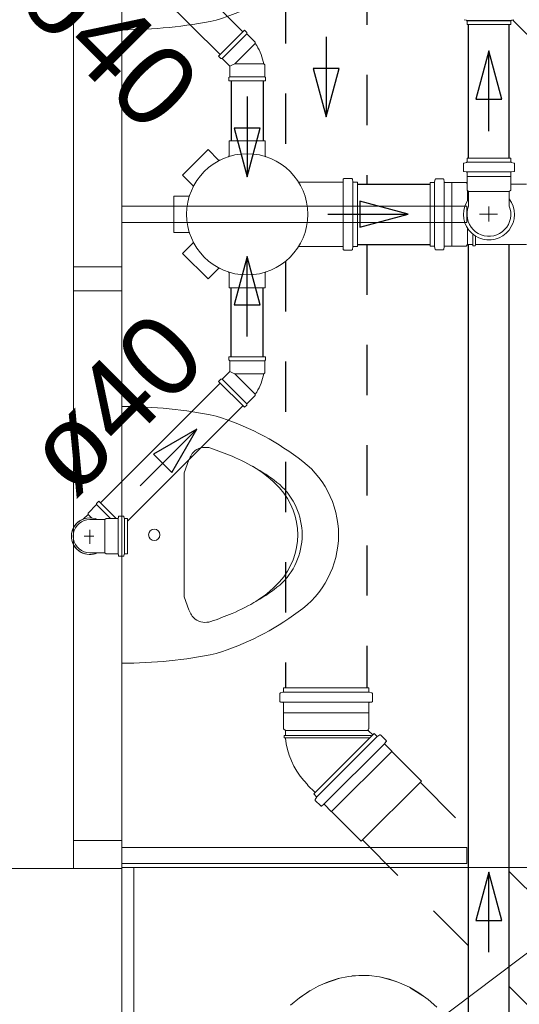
# Model space of a CAD drawing. Header units: millimetres. Extents: x 567 to 934, y -1 to 364.
# Tile 32 of 256: x 606.21 to 607.46, y 46.9 to 49.36. Entities that reach past the tile are written whole.
import ezdxf

# ---------------------------------------------------------------- set-up
doc = ezdxf.new("R2010")
doc.units = ezdxf.units.MM
doc.header["$MEASUREMENT"] = 0
doc.linetypes.add('JIS_02_1.2', pattern=[0.25, 0.125, -0.125])
doc.linetypes.add('NULL', pattern=[0])
for name, color, linetype, lineweight in [('AP-Condutos', 14, 'JIS_02_1.2', 25), ('AP-Sentido conduto', 14, 'Continuous', 30), ('CV-Condutos', 14, 'Continuous', 25), ('CV-Indicação coluna', 14, 'Continuous', 13), ('CV-Sentido conduto', 14, 'Continuous', 30), ('Simbolos', 14, 'Continuous', 20), ('Simbolos_int', 14, 'Continuous', 15), ('TQ-Condutos', 14, 'Continuous', 25), ('TQ-Sentido conduto', 14, 'Continuous', 30), ('TQ-Textos conduto', 7, 'Continuous', 9)]:
    doc.layers.add(name, color=color, linetype=linetype, lineweight=lineweight)
doc.layers.add('ARQ FINA', color=8, linetype='Continuous')
doc.layers.add('SIMBOLOS INT', color=14, linetype='Continuous')
doc.styles.add('Arial', font='arial.ttf')

msp = doc.modelspace()

# ---------------------------------------------------------------- linework, layer by layer
at = {"layer": 'AP-Condutos'}
for p, q in [((606.8732, 49.9208), (606.8732, 48.9872)), ((607.0764, 49.7176), (607.0764, 48.9455)), ((607.0764, 48.7945), (607.0764, 47.6894)), ((606.8732, 48.7528), (606.8732, 47.6894)), ((607.2091, 47.4542), (607.3298, 47.3335)), ((607.0654, 47.3105), (607.3298, 47.0462)), ((607.4312, 47.2321), (608.2907, 46.3726)), ((607.4312, 46.9448), (608.147, 46.229))]:
    msp.add_line(p, q, dxfattribs=at)
at = {"layer": 'AP-Sentido conduto'}
for p, q in [((607.0071, 49.2335), (606.9424, 49.2335)), ((606.9424, 49.2335), (606.9748, 49.1127)), ((606.9748, 49.1127), (607.0071, 49.2335))]:
    msp.add_line(p, q, dxfattribs=at)
msp.add_lwpolyline([(606.9748, 49.3127), (606.9748, 49.1127)], dxfattribs=at)
at = {"layer": 'ARQ FINA', "lineweight": 5}
for p, q in [((606.3456, 47.239), (606.3456, 50.179)), ((606.4656, 50.109), (606.4656, 48.739)), ((607.3256, 48.89), (606.4656, 48.89)), ((607.3256, 48.85), (607.3256, 48.89)), ((606.4656, 48.85), (607.3256, 48.85)), ((606.4656, 48.739), (606.3456, 48.739)), ((606.4656, 48.679), (606.4656, 48.739)), ((606.3456, 48.679), (606.4656, 48.679)), ((606.4656, 48.679), (606.4656, 47.309)), ((606.6328, 48.2578), (606.6214, 48.2257)), ((606.6214, 48.2257), (606.6213, 47.9167)), ((606.6328, 47.8843), (606.6213, 47.9167)), ((606.3456, 47.309), (606.4656, 47.309)), ((606.4656, 47.309), (606.4656, 47.239)), ((607.3256, 47.292), (606.4656, 47.292)), ((607.3256, 47.252), (607.3256, 47.292)), ((606.4656, 47.252), (607.3256, 47.252)), ((606.1856, 47.239), (606.3456, 47.239)), ((606.4656, 47.239), (606.3456, 47.239)), ((606.4956, 47.242), (606.4656, 47.242)), ((606.4656, 42.909), (606.4656, 47.239)), ((606.4956, 42.909), (606.4956, 47.242)), ((606.4956, 47.242), (607.5656, 47.242))]:
    msp.add_line(p, q, dxfattribs=at)
for points in [[(607.2504, 46.8938), (607.2287, 46.9127), (607.2059, 46.9292), (607.1821, 46.9432), (607.1578, 46.9546), (607.1328, 46.9633), (607.1074, 46.9692), (607.0818, 46.9724), (607.056, 46.9727), (607.0303, 46.9703), (607.0049, 46.9651), (606.9798, 46.9571), (606.9552, 46.9464), (606.9314, 46.9331), (606.9083, 46.9171), (606.8862, 46.8988)], [(606.9703, 46.9531), (607.0061, 46.9653)], [(607.0391, 46.9714), (607.0656, 46.9729)], [(607.0656, 46.9729), (607.0789, 46.9726)], [(607.1123, 46.9683), (607.1496, 46.9576)], [(606.9077, 46.9161), (606.9351, 46.9349)], [(607.1851, 46.9413), (607.1864, 46.9406), (607.2158, 46.9219)]]:
    msp.add_lwpolyline(points, dxfattribs=at)
msp.add_circle((606.5464, 48.071), 0.0141, dxfattribs=at)
for centre, radius, start, end in [((606.4979, 50.0046), 0.6814, 287.2841, 306.7159), ((606.4654, 50.4976), 1.1676, 270.0101, 281.6113), ((606.4654, 47.2235), 1.1676, 78.3887, 89.9899), ((606.4979, 47.7165), 0.6814, 53.2841, 72.7159), ((606.6866, 48.2397), 0.0567, 132.5851, 161.4149), ((606.6743, 48.241), 0.0482, 74.215, 122.8288), ((606.3821, 47.4151), 0.9241, 67.1755, 70.7093), ((606.5465, 47.8056), 0.5004, 51.3554, 67.1755), ((606.7723, 48.071), 0.2334, 304.7713, 55.2287), ((606.649, 47.996), 0.2842, 42.5024, 59.9006), ((606.7308, 48.071), 0.1732, 317.4976, 42.5024), ((606.7465, 48.071), 0.1685, 311.8999, 48.1001), ((606.5465, 48.3365), 0.5004, 292.8245, 308.6446), ((606.6497, 48.1454), 0.2833, 299.8172, 317.4976), ((606.6866, 47.9024), 0.0567, 198.5851, 227.4149), ((606.6743, 47.9011), 0.0482, 237.1712, 285.785), ((606.3821, 48.727), 0.9241, 289.2907, 292.8245), ((606.4979, 48.4256), 0.6814, 287.2841, 306.7159), ((606.4654, 48.9186), 1.1676, 270.0101, 281.6113)]:
    msp.add_arc(centre, radius, start, end, dxfattribs=at)
at = {"layer": 'CV-Condutos'}
for p, q in [((607.3298, 49.01), (607.3298, 49.343)), ((607.4312, 49.01), (607.4312, 49.343)), ((607.3298, 45.5308), (607.3298, 48.7945)), ((607.4312, 45.5308), (607.4312, 48.7945))]:
    msp.add_line(p, q, dxfattribs=at)
at = {"layer": 'CV-Indicação coluna'}
msp.add_line((607.6854, 47.1874), (606.345, 46.1764), dxfattribs=at)
at = {"layer": 'CV-Sentido conduto'}
for p, q in [((607.3805, 49.2776), (607.3481, 49.1569)), ((607.4128, 49.1569), (607.3805, 49.2776)), ((607.3481, 49.1569), (607.4128, 49.1569)), ((607.3805, 47.2304), (607.3481, 47.1097)), ((607.4128, 47.1097), (607.3805, 47.2304)), ((607.3481, 47.1097), (607.4128, 47.1097))]:
    msp.add_line(p, q, dxfattribs=at)
for points in [[(607.3805, 49.0776), (607.3805, 49.2776)], [(607.3805, 47.0304), (607.3805, 47.2304)]]:
    msp.add_lwpolyline(points, dxfattribs=at)
at = {"layer": 'Simbolos'}
for p, q in [((607.3184, 49.3552), (607.3243, 49.3536)), ((607.3258, 49.343), (607.3258, 49.3517)), ((607.3258, 49.343), (607.4352, 49.343)), ((607.4352, 49.343), (607.4352, 49.3517)), ((607.4426, 49.3552), (607.4367, 49.3536)), ((606.7069, 49.2643), (606.7713, 49.3288)), ((606.7713, 49.3288), (606.777, 49.3231)), ((606.777, 49.3231), (606.777, 49.3203)), ((606.777, 49.3203), (606.7982, 49.2991)), ((606.7982, 49.2991), (606.7982, 49.2957)), ((606.7069, 49.2643), (606.7125, 49.2586)), ((606.7125, 49.2586), (606.7153, 49.2586)), ((606.7153, 49.2586), (606.7344, 49.2396)), ((606.7344, 49.2127), (606.7344, 49.2396)), ((606.8216, 49.2426), (606.8192, 49.245)), ((606.8216, 49.2127), (606.8216, 49.2426)), ((606.7324, 49.2107), (606.7344, 49.2127)), ((606.7324, 49.2027), (606.7324, 49.2107)), ((606.8236, 49.2107), (606.8216, 49.2127)), ((606.8236, 49.2027), (606.8236, 49.2107)), ((606.7324, 49.2027), (606.8236, 49.2027)), ((606.733, 49.053), (606.823, 49.053)), ((606.733, 49.0164), (606.733, 49.053)), ((606.823, 49.0164), (606.823, 49.053)), ((606.6168, 48.9676), (606.6804, 49.0313)), ((606.6168, 48.9676), (606.6804, 49.0313)), ((606.7063, 49.0053), (606.6804, 49.0313)), ((606.7063, 49.0053), (606.6804, 49.0313)), ((607.3169, 48.9959), (607.3169, 48.9783)), ((607.3184, 48.9978), (607.3243, 48.9994)), ((607.3258, 49.01), (607.4352, 49.01)), ((607.3258, 49.01), (607.3258, 49.0013)), ((607.4352, 49.01), (607.4352, 49.0013)), ((607.4426, 48.9978), (607.4367, 48.9994)), ((607.4441, 48.9959), (607.4441, 48.9783)), ((606.6427, 48.9417), (606.6168, 48.9676)), ((606.6427, 48.9417), (606.6168, 48.9676)), ((607.3187, 48.9764), (607.324, 48.9759)), ((607.3258, 48.9739), (607.3258, 48.9645)), ((607.3258, 48.9645), (607.3262, 48.9641)), ((607.4352, 48.9645), (607.4348, 48.9641)), ((607.4352, 48.9739), (607.4352, 48.9645)), ((607.4423, 48.9764), (607.437, 48.9759)), ((607.015, 48.95), (606.9077, 48.95)), ((607.0175, 48.9572), (607.017, 48.9519)), ((607.0385, 48.959), (607.0195, 48.959)), ((607.0405, 48.9572), (607.041, 48.9519)), ((607.053, 48.95), (607.043, 48.95)), ((607.053, 48.95), (607.053, 48.79)), ((607.2341, 48.7904), (607.2341, 48.9496)), ((607.2341, 48.9496), (607.2432, 48.9496)), ((607.2451, 48.9511), (607.2467, 48.9572)), ((607.2487, 48.9586), (607.2662, 48.9586)), ((607.2686, 48.9515), (607.2681, 48.9568)), ((607.2706, 48.9496), (607.2876, 48.9496)), ((607.2876, 48.9496), (607.2881, 48.9491)), ((607.2881, 48.9491), (607.3236, 48.9491)), ((607.3236, 48.9491), (607.3262, 48.9465)), ((607.3262, 48.9641), (607.3262, 48.9305)), ((607.4348, 48.9641), (607.4348, 48.9305)), ((607.4348, 48.9455), (607.4737, 48.9455)), ((607.3262, 48.9305), (607.3298, 48.9269)), ((607.3298, 48.9269), (607.3298, 48.8906)), ((607.4348, 48.9305), (607.4312, 48.9269)), ((607.4312, 48.9269), (607.4312, 48.8906)), ((606.6317, 48.915), (606.595, 48.915)), ((606.595, 48.825), (606.595, 48.915)), ((606.595, 48.825), (606.595, 48.915)), ((606.6317, 48.915), (606.595, 48.915)), ((606.6317, 48.825), (606.595, 48.825)), ((606.6317, 48.825), (606.595, 48.825)), ((606.6427, 48.7984), (606.6168, 48.7725)), ((606.6427, 48.7984), (606.6168, 48.7725)), ((607.3236, 48.7909), (607.3272, 48.7945)), ((607.3272, 48.7945), (607.3404, 48.7945)), ((607.3404, 48.7941), (607.3406, 48.7911)), ((607.3468, 48.7941), (607.3465, 48.7911)), ((607.3468, 48.7945), (607.4737, 48.7945)), ((606.6804, 48.7088), (606.6168, 48.7725)), ((606.6804, 48.7088), (606.6168, 48.7725)), ((607.015, 48.79), (606.9077, 48.79)), ((607.0175, 48.7829), (607.017, 48.7882)), ((607.0385, 48.781), (607.0195, 48.781)), ((607.0405, 48.7829), (607.041, 48.7882)), ((607.053, 48.79), (607.043, 48.79)), ((607.2341, 48.7904), (607.2432, 48.7904)), ((607.2451, 48.789), (607.2467, 48.7829)), ((607.2487, 48.7814), (607.2662, 48.7814)), ((607.2686, 48.7886), (607.2681, 48.7833)), ((607.2706, 48.7904), (607.2876, 48.7904)), ((607.2876, 48.7904), (607.2881, 48.7909)), ((607.2881, 48.7909), (607.3236, 48.7909)), ((607.3406, 48.7911), (607.3465, 48.7911)), ((606.7063, 48.7348), (606.6804, 48.7088)), ((606.7063, 48.7348), (606.6804, 48.7088)), ((606.733, 48.7237), (606.733, 48.687)), ((606.733, 48.7237), (606.733, 48.687)), ((606.823, 48.7237), (606.823, 48.687)), ((606.823, 48.7237), (606.823, 48.687)), ((606.823, 48.687), (606.733, 48.687)), ((606.823, 48.687), (606.733, 48.687)), ((606.7324, 48.5151), (606.8236, 48.5151)), ((606.7324, 48.5151), (606.7324, 48.5071)), ((606.7324, 48.5071), (606.7344, 48.5051)), ((606.7344, 48.5051), (606.7344, 48.4781)), ((606.8236, 48.5071), (606.8216, 48.5051)), ((606.8216, 48.5051), (606.8216, 48.4751)), ((606.8236, 48.5151), (606.8236, 48.5071)), ((606.7153, 48.4591), (606.7344, 48.4781)), ((606.8216, 48.4751), (606.8192, 48.4727)), ((606.7069, 48.4534), (606.7125, 48.4591)), ((606.7069, 48.4534), (606.7713, 48.3889)), ((606.7125, 48.4591), (606.7153, 48.4591)), ((606.777, 48.3974), (606.7982, 48.4186)), ((606.7982, 48.4186), (606.7982, 48.422)), ((606.7713, 48.3889), (606.777, 48.3946)), ((606.777, 48.3946), (606.777, 48.3974)), ((606.4085, 48.1551), (606.4029, 48.1494)), ((606.4085, 48.1551), (606.4518, 48.1118)), ((606.4029, 48.1466), (606.3817, 48.1254)), ((606.4029, 48.1494), (606.4029, 48.1466)), ((606.3703, 48.1107), (606.3817, 48.122)), ((606.3817, 48.1254), (606.3817, 48.122)), ((606.3856, 48.1089), (606.4051, 48.1089)), ((606.4051, 48.1089), (606.4237, 48.1089)), ((606.4266, 48.1118), (606.4237, 48.1089)), ((606.455, 48.1118), (606.4266, 48.1118)), ((606.4572, 48.116), (606.457, 48.1136)), ((606.4687, 48.1178), (606.4592, 48.1178)), ((606.4707, 48.1163), (606.4715, 48.1133)), ((606.4796, 48.1118), (606.4734, 48.1118)), ((606.4796, 48.1118), (606.4796, 48.0236)), ((606.3856, 48.0265), (606.4051, 48.0265)), ((606.4051, 48.0265), (606.4237, 48.0265)), ((606.4266, 48.0236), (606.4237, 48.0265)), ((606.455, 48.0236), (606.4266, 48.0236)), ((606.4572, 48.0194), (606.457, 48.0218)), ((606.4687, 48.0176), (606.4592, 48.0176)), ((606.4707, 48.0191), (606.4715, 48.0221)), ((606.4796, 48.0236), (606.4734, 48.0236)), ((606.8683, 47.6894), (606.8683, 47.6806)), ((606.8683, 47.6894), (607.0813, 47.6894)), ((607.0813, 47.6894), (607.0813, 47.6806)), ((606.8595, 47.6751), (606.8595, 47.6562)), ((606.861, 47.6771), (606.8668, 47.6786)), ((607.0886, 47.6771), (607.0828, 47.6786)), ((607.0901, 47.6751), (607.0901, 47.6562)), ((606.8613, 47.6542), (606.8665, 47.6538)), ((606.8683, 47.6518), (606.8683, 47.6276)), ((607.0813, 47.6518), (607.0813, 47.6276)), ((607.0883, 47.6542), (607.0831, 47.6538)), ((606.8683, 47.6276), (606.8688, 47.6271)), ((606.8688, 47.6271), (606.8688, 47.5876)), ((607.0813, 47.6276), (607.0808, 47.6271)), ((607.0808, 47.6271), (607.0808, 47.5876)), ((606.8688, 47.5876), (606.8732, 47.5832)), ((606.8732, 47.5708), (606.8702, 47.5706)), ((606.8702, 47.5706), (606.8702, 47.5647)), ((606.8732, 47.5832), (606.8732, 47.5708)), ((606.8732, 47.5708), (606.9748, 47.5708)), ((606.9439, 47.4251), (607.0945, 47.5757)), ((607.0808, 47.5876), (607.0804, 47.5872)), ((607.0804, 47.5829), (607.091, 47.5723)), ((607.0945, 47.5757), (607.1008, 47.5695)), ((607.1084, 47.5722), (607.1032, 47.5691)), ((607.1108, 47.5718), (607.1242, 47.5585)), ((606.8732, 47.5644), (606.8702, 47.5647)), ((607.1243, 47.5558), (607.121, 47.5518)), ((607.1211, 47.5491), (607.1382, 47.532)), ((607.1382, 47.532), (607.1382, 47.5313)), ((607.1382, 47.5313), (607.2122, 47.4573)), ((606.9287, 47.4473), (606.9473, 47.4286)), ((606.9439, 47.4251), (606.9502, 47.4188)), ((606.9475, 47.4112), (606.9505, 47.4164)), ((606.9478, 47.4088), (606.9612, 47.3954)), ((606.9639, 47.3953), (606.9678, 47.3986)), ((606.9705, 47.3985), (606.9876, 47.3814)), ((606.9876, 47.3814), (606.9883, 47.3814)), ((606.9883, 47.3814), (607.0623, 47.3074))]:
    msp.add_line(p, q, dxfattribs=at)
for points in [[(607.3258, 49.3517), (607.3258, 49.3519), (607.3257, 49.3522), (607.3256, 49.3525), (607.3254, 49.3528), (607.3253, 49.353), (607.3251, 49.3532), (607.3248, 49.3534), (607.3246, 49.3535), (607.3243, 49.3536)], [(607.4367, 49.3536), (607.4364, 49.3535), (607.4361, 49.3534), (607.4359, 49.3532), (607.4357, 49.353), (607.4355, 49.3528), (607.4354, 49.3525), (607.4353, 49.3522), (607.4352, 49.3519), (607.4352, 49.3517)], [(606.8192, 49.245), (606.8181, 49.2511), (606.8166, 49.2571), (606.8149, 49.263), (606.8129, 49.2688), (606.8105, 49.2744), (606.8079, 49.28), (606.8049, 49.2854), (606.8017, 49.2906), (606.7982, 49.2957)], [(606.7309, 49.0135), (606.7313, 49.0137), (606.7317, 49.0139), (606.732, 49.0141), (606.7323, 49.0144), (606.7325, 49.0148), (606.7327, 49.0151), (606.7329, 49.0155), (606.733, 49.0159), (606.733, 49.0164)], [(606.823, 49.0164), (606.823, 49.0159), (606.8231, 49.0155), (606.8232, 49.0151), (606.8234, 49.0148), (606.8237, 49.0144), (606.824, 49.0141), (606.8243, 49.0139), (606.8247, 49.0137), (606.8251, 49.0135)], [(606.7064, 49.0053), (606.7067, 49.0051), (606.707, 49.0048), (606.7074, 49.0047), (606.7078, 49.0045), (606.7082, 49.0045), (606.7086, 49.0045), (606.709, 49.0045), (606.7094, 49.0046), (606.7098, 49.0048)], [(607.3184, 48.9978), (607.3181, 48.9977), (607.3178, 48.9976), (607.3176, 48.9974), (607.3174, 48.9972), (607.3172, 48.997), (607.3171, 48.9967), (607.317, 48.9964), (607.3169, 48.9962), (607.3169, 48.9959)], [(607.3243, 48.9994), (607.3246, 48.9995), (607.3248, 48.9996), (607.3251, 48.9998), (607.3253, 49), (607.3255, 49.0002), (607.3256, 49.0005), (607.3257, 49.0008), (607.3258, 49.001), (607.3258, 49.0013)], [(607.4352, 49.0013), (607.4352, 49.001), (607.4353, 49.0008), (607.4354, 49.0005), (607.4355, 49.0002), (607.4357, 49), (607.4359, 48.9998), (607.4361, 48.9996), (607.4364, 48.9995), (607.4367, 48.9994)], [(607.4441, 48.9959), (607.4441, 48.9962), (607.444, 48.9964), (607.4439, 48.9967), (607.4438, 48.997), (607.4436, 48.9972), (607.4434, 48.9974), (607.4431, 48.9976), (607.4429, 48.9977), (607.4426, 48.9978)], [(607.3169, 48.9783), (607.3169, 48.978), (607.317, 48.9777), (607.3171, 48.9774), (607.3173, 48.9771), (607.3175, 48.9769), (607.3178, 48.9767), (607.3181, 48.9765), (607.3184, 48.9764), (607.3187, 48.9763)], [(607.3258, 48.9739), (607.3258, 48.9742), (607.3257, 48.9745), (607.3255, 48.9748), (607.3254, 48.9751), (607.3251, 48.9754), (607.3249, 48.9756), (607.3246, 48.9757), (607.3243, 48.9758), (607.324, 48.9759)], [(607.437, 48.9759), (607.4367, 48.9758), (607.4364, 48.9757), (607.4361, 48.9756), (607.4358, 48.9754), (607.4356, 48.9751), (607.4354, 48.9748), (607.4353, 48.9745), (607.4352, 48.9742), (607.4352, 48.9739)], [(607.4423, 48.9763), (607.4426, 48.9764), (607.4429, 48.9765), (607.4432, 48.9767), (607.4434, 48.9769), (607.4437, 48.9771), (607.4438, 48.9774), (607.444, 48.9777), (607.4441, 48.978), (607.4441, 48.9783)], [(606.6432, 48.9382), (606.6434, 48.9386), (606.6435, 48.939), (606.6436, 48.9394), (606.6436, 48.9398), (606.6435, 48.9402), (606.6434, 48.9406), (606.6432, 48.941), (606.643, 48.9414), (606.6427, 48.9417)], [(606.9052, 48.9514), (606.9054, 48.9511), (606.9056, 48.9509), (606.9059, 48.9507), (606.9061, 48.9505), (606.9064, 48.9503), (606.9067, 48.9502), (606.907, 48.9501), (606.9074, 48.9501), (606.9077, 48.95)], [(607.015, 48.95), (607.0153, 48.9501), (607.0156, 48.9501), (607.0159, 48.9503), (607.0162, 48.9505), (607.0165, 48.9507), (607.0167, 48.9509), (607.0168, 48.9512), (607.0169, 48.9515), (607.017, 48.9519)], [(607.0195, 48.959), (607.0191, 48.959), (607.0188, 48.9589), (607.0185, 48.9588), (607.0182, 48.9586), (607.018, 48.9584), (607.0178, 48.9581), (607.0176, 48.9578), (607.0175, 48.9575), (607.0175, 48.9572)], [(607.0405, 48.9572), (607.0405, 48.9575), (607.0404, 48.9578), (607.0402, 48.9581), (607.04, 48.9584), (607.0398, 48.9586), (607.0395, 48.9588), (607.0392, 48.9589), (607.0389, 48.959), (607.0385, 48.959)], [(607.041, 48.9519), (607.0411, 48.9515), (607.0412, 48.9512), (607.0413, 48.9509), (607.0415, 48.9507), (607.0418, 48.9505), (607.042, 48.9503), (607.0423, 48.9501), (607.0427, 48.9501), (607.043, 48.95)], [(607.2432, 48.9496), (607.2435, 48.9497), (607.2438, 48.9497), (607.244, 48.9498), (607.2443, 48.95), (607.2445, 48.9501), (607.2447, 48.9503), (607.2449, 48.9506), (607.245, 48.9508), (607.2451, 48.9511)], [(607.2487, 48.9586), (607.2484, 48.9586), (607.2481, 48.9585), (607.2478, 48.9584), (607.2476, 48.9583), (607.2473, 48.9581), (607.2471, 48.9579), (607.247, 48.9577), (607.2468, 48.9574), (607.2467, 48.9571)], [(607.2682, 48.9568), (607.2681, 48.9571), (607.268, 48.9574), (607.2678, 48.9577), (607.2676, 48.958), (607.2674, 48.9582), (607.2671, 48.9584), (607.2668, 48.9585), (607.2665, 48.9586), (607.2662, 48.9586)], [(607.2686, 48.9515), (607.2687, 48.9511), (607.2688, 48.9508), (607.2689, 48.9505), (607.2691, 48.9503), (607.2694, 48.9501), (607.2697, 48.9499), (607.27, 48.9497), (607.2703, 48.9497), (607.2706, 48.9496)], [(606.6317, 48.915), (606.6321, 48.9151), (606.6325, 48.9151), (606.6329, 48.9153), (606.6333, 48.9155), (606.6336, 48.9157), (606.6339, 48.916), (606.6342, 48.9163), (606.6344, 48.9167), (606.6345, 48.9171)], [(607.3298, 48.8906), (607.3274, 48.883), (607.326, 48.8752), (607.3259, 48.8673), (607.3268, 48.8595), (607.3289, 48.8518), (607.3321, 48.8446), (607.3363, 48.8378), (607.3414, 48.8318), (607.3473, 48.8265), (607.3539, 48.8222), (607.3611, 48.8189), (607.3687, 48.8166), (607.3765, 48.8155), (607.3844, 48.8155), (607.3923, 48.8166), (607.3999, 48.8189), (607.407, 48.8222), (607.4137, 48.8265), (607.4196, 48.8318), (607.4247, 48.8378), (607.4289, 48.8446), (607.4321, 48.8518), (607.4342, 48.8595), (607.4351, 48.8673), (607.4349, 48.8752), (607.4336, 48.883), (607.4312, 48.8906)], [(606.6345, 48.823), (606.6344, 48.8234), (606.6342, 48.8237), (606.6339, 48.824), (606.6336, 48.8243), (606.6333, 48.8246), (606.6329, 48.8248), (606.6325, 48.8249), (606.6321, 48.825), (606.6317, 48.825)], [(606.6427, 48.7984), (606.643, 48.7987), (606.6432, 48.7991), (606.6434, 48.7994), (606.6435, 48.7998), (606.6436, 48.8002), (606.6436, 48.8007), (606.6435, 48.8011), (606.6434, 48.8015), (606.6432, 48.8019)], [(606.9077, 48.79), (606.9074, 48.79), (606.907, 48.79), (606.9067, 48.7899), (606.9064, 48.7897), (606.9061, 48.7896), (606.9059, 48.7894), (606.9056, 48.7892), (606.9054, 48.7889), (606.9052, 48.7886)], [(607.017, 48.7882), (607.0169, 48.7885), (607.0168, 48.7888), (607.0167, 48.7891), (607.0165, 48.7894), (607.0162, 48.7896), (607.0159, 48.7898), (607.0156, 48.7899), (607.0153, 48.79), (607.015, 48.79)], [(607.0175, 48.7829), (607.0175, 48.7825), (607.0176, 48.7822), (607.0178, 48.7819), (607.018, 48.7817), (607.0182, 48.7815), (607.0185, 48.7813), (607.0188, 48.7811), (607.0191, 48.7811), (607.0195, 48.781)], [(607.0385, 48.781), (607.0389, 48.7811), (607.0392, 48.7811), (607.0395, 48.7813), (607.0398, 48.7815), (607.04, 48.7817), (607.0402, 48.7819), (607.0404, 48.7822), (607.0405, 48.7825), (607.0405, 48.7829)], [(607.043, 48.79), (607.0427, 48.79), (607.0423, 48.7899), (607.042, 48.7898), (607.0418, 48.7896), (607.0415, 48.7894), (607.0413, 48.7891), (607.0412, 48.7888), (607.0411, 48.7885), (607.041, 48.7882)], [(607.2451, 48.7889), (607.245, 48.7892), (607.2449, 48.7895), (607.2447, 48.7897), (607.2445, 48.7899), (607.2443, 48.7901), (607.244, 48.7902), (607.2438, 48.7903), (607.2435, 48.7904), (607.2432, 48.7904)], [(607.2467, 48.7829), (607.2468, 48.7826), (607.247, 48.7824), (607.2471, 48.7821), (607.2473, 48.7819), (607.2476, 48.7818), (607.2478, 48.7816), (607.2481, 48.7815), (607.2484, 48.7815), (607.2487, 48.7814)], [(607.2662, 48.7814), (607.2665, 48.7815), (607.2668, 48.7815), (607.2671, 48.7817), (607.2674, 48.7819), (607.2676, 48.7821), (607.2678, 48.7823), (607.268, 48.7826), (607.2681, 48.7829), (607.2682, 48.7833)], [(607.2706, 48.7904), (607.2703, 48.7904), (607.27, 48.7903), (607.2697, 48.7902), (607.2694, 48.79), (607.2691, 48.7898), (607.2689, 48.7895), (607.2688, 48.7892), (607.2687, 48.7889), (607.2686, 48.7886)], [(606.7098, 48.7353), (606.7094, 48.7355), (606.709, 48.7356), (606.7086, 48.7356), (606.7082, 48.7356), (606.7078, 48.7355), (606.7074, 48.7354), (606.707, 48.7352), (606.7067, 48.735), (606.7064, 48.7347)], [(606.733, 48.7237), (606.733, 48.7241), (606.7329, 48.7245), (606.7327, 48.7249), (606.7325, 48.7253), (606.7323, 48.7256), (606.732, 48.7259), (606.7317, 48.7262), (606.7313, 48.7264), (606.7309, 48.7266)], [(606.8251, 48.7266), (606.8247, 48.7264), (606.8243, 48.7262), (606.824, 48.7259), (606.8237, 48.7256), (606.8234, 48.7253), (606.8232, 48.7249), (606.8231, 48.7245), (606.823, 48.7241), (606.823, 48.7237)], [(606.7982, 48.422), (606.8017, 48.4271), (606.8049, 48.4323), (606.8079, 48.4377), (606.8105, 48.4433), (606.8129, 48.449), (606.8149, 48.4548), (606.8166, 48.4607), (606.8181, 48.4666), (606.8192, 48.4727)], [(606.3856, 48.1089), (606.3785, 48.1083), (606.3715, 48.1064), (606.365, 48.1034), (606.3591, 48.0992), (606.3541, 48.0942), (606.35, 48.0883), (606.3469, 48.0818), (606.3451, 48.0749), (606.3444, 48.0677), (606.3451, 48.0606), (606.3469, 48.0536), (606.35, 48.0471), (606.3541, 48.0412), (606.3591, 48.0362), (606.365, 48.032), (606.3715, 48.029), (606.3785, 48.0272), (606.3856, 48.0265)], [(606.455, 48.1118), (606.4553, 48.1118), (606.4556, 48.1119), (606.4559, 48.112), (606.4562, 48.1122), (606.4565, 48.1124), (606.4567, 48.1127), (606.4568, 48.113), (606.4569, 48.1133), (606.457, 48.1136)], [(606.4592, 48.1178), (606.4588, 48.1178), (606.4585, 48.1177), (606.4582, 48.1176), (606.4579, 48.1174), (606.4577, 48.1172), (606.4575, 48.1169), (606.4573, 48.1166), (606.4572, 48.1163), (606.4572, 48.116)], [(606.4707, 48.1163), (606.4706, 48.1166), (606.4704, 48.1169), (606.4703, 48.1171), (606.4701, 48.1173), (606.4698, 48.1175), (606.4696, 48.1176), (606.4693, 48.1177), (606.469, 48.1178), (606.4687, 48.1178)], [(606.4715, 48.1133), (606.4716, 48.113), (606.4717, 48.1128), (606.4719, 48.1125), (606.4721, 48.1123), (606.4723, 48.1121), (606.4726, 48.112), (606.4728, 48.1119), (606.4731, 48.1118), (606.4734, 48.1118)], [(606.457, 48.0218), (606.4569, 48.0221), (606.4568, 48.0224), (606.4567, 48.0227), (606.4565, 48.023), (606.4562, 48.0232), (606.4559, 48.0234), (606.4556, 48.0235), (606.4553, 48.0236), (606.455, 48.0236)], [(606.4572, 48.0194), (606.4572, 48.0191), (606.4573, 48.0188), (606.4575, 48.0185), (606.4577, 48.0182), (606.4579, 48.018), (606.4582, 48.0178), (606.4585, 48.0177), (606.4588, 48.0176), (606.4592, 48.0176)], [(606.4687, 48.0176), (606.469, 48.0176), (606.4693, 48.0177), (606.4696, 48.0178), (606.4698, 48.0179), (606.4701, 48.0181), (606.4703, 48.0183), (606.4704, 48.0186), (606.4706, 48.0188), (606.4707, 48.0191)], [(606.4734, 48.0236), (606.4731, 48.0236), (606.4728, 48.0235), (606.4726, 48.0234), (606.4723, 48.0233), (606.4721, 48.0231), (606.4719, 48.0229), (606.4717, 48.0227), (606.4716, 48.0224), (606.4715, 48.0221)], [(606.861, 47.677), (606.8607, 47.677), (606.8604, 47.6768), (606.8602, 47.6766), (606.86, 47.6764), (606.8598, 47.6762), (606.8597, 47.676), (606.8596, 47.6757), (606.8595, 47.6754), (606.8595, 47.6751)], [(606.8668, 47.6786), (606.8671, 47.6787), (606.8673, 47.6789), (606.8676, 47.679), (606.8678, 47.6792), (606.868, 47.6795), (606.8681, 47.6797), (606.8682, 47.68), (606.8683, 47.6803), (606.8683, 47.6806)], [(607.0813, 47.6806), (607.0813, 47.6803), (607.0814, 47.68), (607.0815, 47.6797), (607.0816, 47.6795), (607.0818, 47.6792), (607.082, 47.679), (607.0822, 47.6789), (607.0825, 47.6787), (607.0828, 47.6786)], [(607.0901, 47.6751), (607.0901, 47.6754), (607.09, 47.6757), (607.0899, 47.676), (607.0898, 47.6762), (607.0896, 47.6764), (607.0894, 47.6766), (607.0891, 47.6768), (607.0889, 47.677), (607.0886, 47.677)], [(606.8595, 47.6562), (606.8595, 47.6559), (606.8596, 47.6556), (606.8597, 47.6553), (606.8599, 47.655), (606.8601, 47.6547), (606.8604, 47.6545), (606.8607, 47.6544), (606.861, 47.6543), (606.8613, 47.6542)], [(606.8683, 47.6518), (606.8683, 47.6521), (606.8682, 47.6524), (606.8681, 47.6527), (606.8679, 47.653), (606.8676, 47.6532), (606.8674, 47.6534), (606.8671, 47.6536), (606.8668, 47.6537), (606.8665, 47.6538)], [(607.0831, 47.6538), (607.0828, 47.6537), (607.0825, 47.6536), (607.0822, 47.6534), (607.0819, 47.6532), (607.0817, 47.653), (607.0815, 47.6527), (607.0814, 47.6524), (607.0813, 47.6521), (607.0813, 47.6518)], [(607.0883, 47.6542), (607.0886, 47.6543), (607.0889, 47.6544), (607.0892, 47.6545), (607.0894, 47.6547), (607.0897, 47.655), (607.0899, 47.6553), (607.09, 47.6556), (607.0901, 47.6559), (607.0901, 47.6562)], [(607.0804, 47.5872), (607.08, 47.5868), (607.0798, 47.5863), (607.0796, 47.5859), (607.0795, 47.5853), (607.0795, 47.5848), (607.0796, 47.5843), (607.0798, 47.5838), (607.08, 47.5834), (607.0804, 47.583)], [(607.1008, 47.5695), (607.101, 47.5693), (607.1012, 47.5691), (607.1015, 47.569), (607.1018, 47.5689), (607.1021, 47.5689), (607.1024, 47.5689), (607.1027, 47.5689), (607.1029, 47.569), (607.1032, 47.5691)], [(607.1108, 47.5718), (607.1106, 47.572), (607.1104, 47.5722), (607.1101, 47.5723), (607.1098, 47.5724), (607.1095, 47.5724), (607.1093, 47.5724), (607.109, 47.5724), (607.1087, 47.5723), (607.1084, 47.5722)], [(606.8732, 47.5644), (606.8753, 47.5499), (606.8785, 47.5356), (606.8828, 47.5216), (606.8881, 47.5079), (606.8944, 47.4947), (606.9017, 47.482), (606.9099, 47.4698), (606.9191, 47.4584), (606.929, 47.4476)], [(607.121, 47.5518), (607.1208, 47.5515), (607.1207, 47.5512), (607.1206, 47.5509), (607.1205, 47.5506), (607.1206, 47.5503), (607.1206, 47.55), (607.1207, 47.5496), (607.1209, 47.5494), (607.1211, 47.5491)], [(607.1243, 47.5558), (607.1245, 47.556), (607.1247, 47.5563), (607.1248, 47.5567), (607.1248, 47.557), (607.1248, 47.5573), (607.1247, 47.5576), (607.1246, 47.5579), (607.1244, 47.5582), (607.1242, 47.5585)], [(606.9505, 47.4164), (606.9506, 47.4167), (606.9507, 47.417), (606.9507, 47.4173), (606.9507, 47.4176), (606.9507, 47.4178), (606.9506, 47.4181), (606.9505, 47.4184), (606.9504, 47.4186), (606.9502, 47.4188)], [(606.9475, 47.4112), (606.9473, 47.4109), (606.9473, 47.4107), (606.9472, 47.4104), (606.9472, 47.4101), (606.9472, 47.4098), (606.9473, 47.4095), (606.9474, 47.4092), (606.9476, 47.409), (606.9478, 47.4088)], [(606.9612, 47.3954), (606.9614, 47.3952), (606.9617, 47.395), (606.962, 47.3949), (606.9623, 47.3948), (606.9626, 47.3948), (606.963, 47.3949), (606.9633, 47.395), (606.9636, 47.3951), (606.9639, 47.3953)], [(606.9705, 47.3985), (606.9703, 47.3987), (606.97, 47.3989), (606.9697, 47.399), (606.9693, 47.3991), (606.969, 47.3991), (606.9687, 47.399), (606.9684, 47.3989), (606.9681, 47.3988), (606.9678, 47.3986)]]:
    msp.add_lwpolyline(points, dxfattribs=at)
msp.add_circle((606.778, 48.87), 0.151, dxfattribs=at)
at = {"layer": 'SIMBOLOS INT'}
msp.add_line((607.3258, 49.3532), (607.4352, 49.3532), dxfattribs=at)
at = {"layer": 'Simbolos_int'}
for p, q in [((606.777, 49.3203), (606.7153, 49.2586)), ((606.7476, 49.245), (606.7982, 49.2957)), ((606.7418, 49.2426), (606.7344, 49.2396)), ((606.7476, 49.245), (606.7418, 49.2426)), ((606.8192, 49.245), (606.7476, 49.245)), ((606.7344, 49.2127), (606.8216, 49.2127)), ((607.3258, 48.9998), (607.4352, 48.9998)), ((607.3258, 48.9757), (607.4352, 48.9757)), ((607.4352, 48.9645), (607.3258, 48.9645)), ((607.0168, 48.79), (607.0168, 48.95)), ((607.0412, 48.79), (607.0412, 48.95)), ((607.2447, 48.7904), (607.2447, 48.9496)), ((607.2688, 48.7904), (607.2688, 48.9496)), ((607.2881, 48.7909), (607.2881, 48.9491)), ((607.3272, 48.9045), (607.3272, 48.9296)), ((607.4312, 48.9269), (607.3298, 48.9269)), ((607.3571, 48.87), (607.402, 48.87)), ((607.3805, 48.87), (607.3805, 48.8898)), ((607.3805, 48.8898), (607.3805, 48.8523)), ((607.3272, 48.7945), (607.3272, 48.8352)), ((607.3404, 48.7941), (607.3404, 48.8207)), ((607.3468, 48.7941), (607.3468, 48.8161)), ((606.7344, 48.5051), (606.8216, 48.5051)), ((606.7418, 48.4751), (606.7344, 48.4781)), ((606.7476, 48.4727), (606.7418, 48.4751)), ((606.777, 48.3974), (606.7153, 48.4591)), ((606.7476, 48.4727), (606.7982, 48.422)), ((606.8192, 48.4727), (606.7476, 48.4727)), ((606.4029, 48.1466), (606.4377, 48.1118)), ((606.3817, 48.122), (606.3906, 48.113)), ((606.4237, 48.0265), (606.4237, 48.1089)), ((606.4568, 48.0236), (606.4568, 48.1118)), ((606.4719, 48.0236), (606.4719, 48.1118)), ((606.3856, 48.0484), (606.3856, 48.0837)), ((606.3717, 48.0677), (606.3963, 48.0677)), ((606.8683, 47.679), (607.0813, 47.679)), ((606.8683, 47.6536), (607.0813, 47.6536)), ((606.8683, 47.6276), (607.0813, 47.6276)), ((606.8702, 47.5706), (606.9748, 47.5706)), ((606.8732, 47.5832), (607.0801, 47.5832)), ((607.091, 47.5723), (606.9473, 47.4286)), ((606.9513, 47.4178), (607.1019, 47.5684)), ((607.0868, 47.5708), (606.9748, 47.5708)), ((607.0814, 47.5706), (606.9748, 47.5706)), ((606.8702, 47.5647), (606.9748, 47.5647)), ((606.9692, 47.3998), (607.1198, 47.5504)), ((607.0834, 47.5647), (606.9748, 47.5647)), ((606.9883, 47.3814), (607.1382, 47.5313)), ((607.0623, 47.3074), (607.2122, 47.4573))]:
    msp.add_line(p, q, dxfattribs=at)
for points in [[(607.3298, 48.9084), (607.3242, 48.8996), (607.3201, 48.89), (607.3177, 48.8799), (607.3169, 48.8694), (607.3178, 48.859), (607.3205, 48.8489), (607.3247, 48.8394), (607.3305, 48.8307), (607.3376, 48.8231), (607.3459, 48.8167), (607.3551, 48.8117), (607.365, 48.8084), (607.3753, 48.8066), (607.3857, 48.8066), (607.396, 48.8084), (607.4059, 48.8117), (607.4151, 48.8167), (607.4234, 48.8231), (607.4305, 48.8307), (607.4362, 48.8394), (607.4405, 48.8489), (607.4431, 48.859), (607.4441, 48.8694), (607.4433, 48.8799), (607.4409, 48.89), (607.4368, 48.8996), (607.4312, 48.9084)], [(606.3703, 48.1107), (606.3653, 48.1085), (606.3605, 48.1058), (606.3561, 48.1025), (606.3522, 48.0987), (606.3487, 48.0945), (606.3458, 48.0899), (606.3434, 48.0849), (606.3416, 48.0798), (606.3405, 48.0744), (606.34, 48.069), (606.3402, 48.0635), (606.341, 48.0581), (606.3425, 48.0528), (606.3446, 48.0478), (606.3473, 48.043), (606.3505, 48.0386), (606.3543, 48.0346), (606.3585, 48.0311), (606.363, 48.0281), (606.368, 48.0257), (606.3731, 48.0238), (606.3785, 48.0227), (606.3839, 48.0221), (606.3894, 48.0223), (606.3948, 48.023), (606.4001, 48.0245), (606.4052, 48.0265)], [(606.4052, 48.1089), (606.3988, 48.1114), (606.3922, 48.1128), (606.3854, 48.1133), (606.3786, 48.1128), (606.372, 48.1112), (606.3657, 48.1087), (606.3598, 48.1053), (606.3545, 48.1011), (606.3499, 48.0961), (606.3461, 48.0904), (606.3431, 48.0843), (606.3412, 48.0778), (606.3401, 48.0711), (606.3401, 48.0643), (606.3412, 48.0576), (606.3431, 48.0511), (606.3461, 48.045), (606.3499, 48.0393), (606.3545, 48.0344), (606.3598, 48.0301), (606.3657, 48.0267), (606.372, 48.0242), (606.3786, 48.0226), (606.3854, 48.0221), (606.3922, 48.0226), (606.3988, 48.0241), (606.4052, 48.0265)]]:
    msp.add_lwpolyline(points, dxfattribs=at)
at = {"layer": 'TQ-Condutos'}
for p, q in [((606.4796, 49.6126), (606.7674, 49.3248)), ((606.4125, 49.5666), (606.7108, 49.2683)), ((607.4396, 49.3544), (607.6721, 49.1218)), ((606.738, 49.2027), (606.738, 49.053)), ((606.818, 49.2027), (606.818, 49.053)), ((607.053, 48.9455), (607.2341, 48.9455)), ((607.053, 48.7945), (607.2341, 48.7945)), ((606.738, 48.5151), (606.738, 48.687)), ((606.818, 48.5151), (606.818, 48.687)), ((606.4125, 48.1511), (606.7108, 48.4495)), ((606.4796, 48.1051), (606.7674, 48.3929))]:
    msp.add_line(p, q, dxfattribs=at)
at = {"layer": 'TQ-Sentido conduto'}
for p, q in [((606.8103, 49.0846), (606.7456, 49.0846)), ((606.7456, 49.0846), (606.778, 48.9638)), ((606.778, 48.9638), (606.8103, 49.0846)), ((607.1792, 48.87), (607.0585, 48.9024)), ((607.0585, 48.9024), (607.0585, 48.8377)), ((607.0585, 48.8377), (607.1792, 48.87)), ((606.778, 48.7651), (606.7456, 48.6443)), ((606.8103, 48.6443), (606.778, 48.7651)), ((606.7456, 48.6443), (606.8103, 48.6443)), ((606.6525, 48.3346), (606.5443, 48.2721)), ((606.59, 48.2264), (606.6525, 48.3346)), ((606.5443, 48.2721), (606.59, 48.2264))]:
    msp.add_line(p, q, dxfattribs=at)
for points in [[(606.778, 49.1638), (606.778, 48.9638)], [(606.9792, 48.87), (607.1792, 48.87)], [(606.778, 48.5651), (606.778, 48.7651)], [(606.5111, 48.1932), (606.6525, 48.3346)]]:
    msp.add_lwpolyline(points, dxfattribs=at)

# ---------------------------------------------------------------- texts
at = {"layer": 'TQ-Textos conduto', "linetype": 'NULL', "char_height": 0.2, "width": 0.962805, "attachment_point": 8, "line_spacing_factor": 0.6, "style": 'Arial'}
for insert, rotation in [((606.3593, 49.2314), 314.9999), ((606.5194, 48.3263), 45.0001)]:
    msp.add_mtext('ø40', dxfattribs=dict(at, insert=insert, rotation=rotation))

doc.saveas('drawing.dxf')
